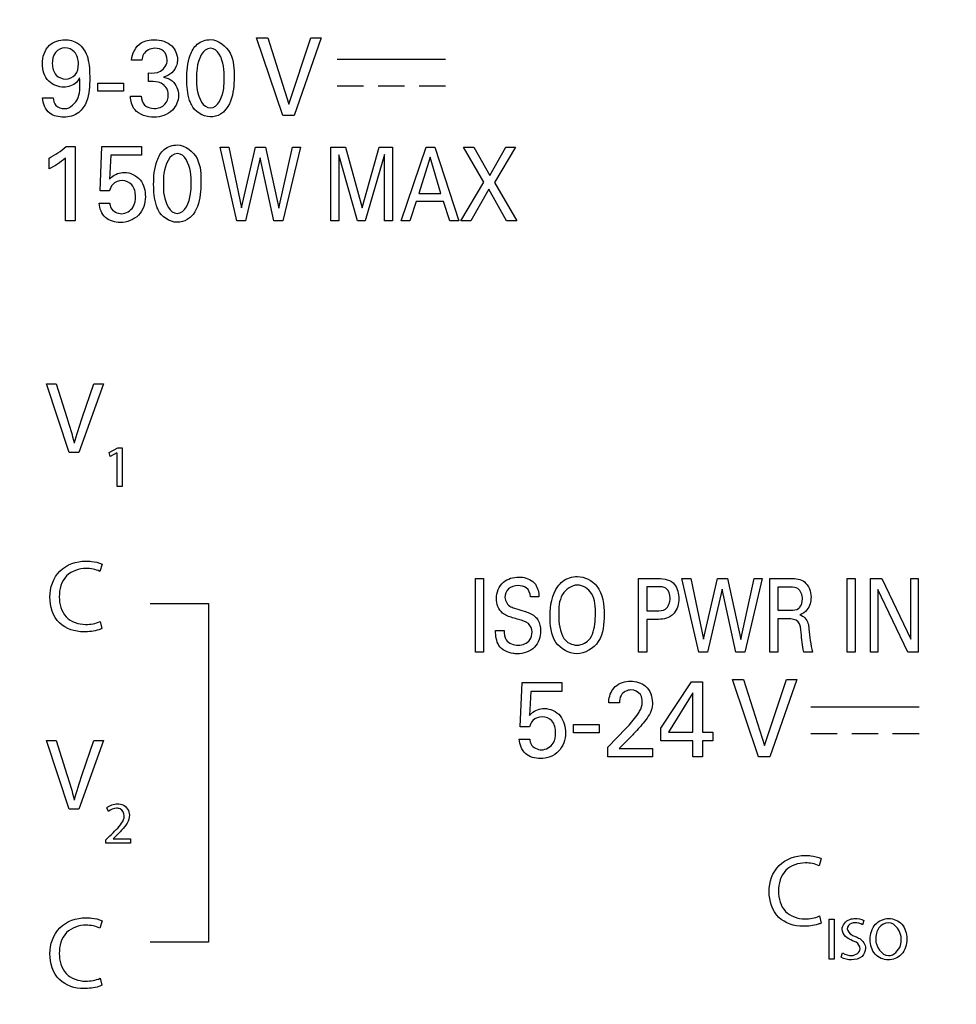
# Model space of a CAD drawing. Header units: inches. Extents: x 0 to 34, y 0 to 22.
# Tile 24 of 121: x 17.154 to 17.919, y 5.246 to 6.051. Entities that reach past the tile are written whole.
import ezdxf

# ---------------------------------------------------------------- set-up
doc = ezdxf.new("R2010")
doc.units = ezdxf.units.IN
doc.header["$LTSCALE"] = 1.87
doc.header["$MEASUREMENT"] = 0
doc.layers.get('0').update_dxf_attribs({"linetype": 'CONTINUOUS'})
doc.layers.add('DIMENSIONS', color=7, linetype='CONTINUOUS')
doc.styles.get("Standard").update_dxf_attribs({"font": 'txt', "width": 0.8})
doc.dimstyles.new('DIMSTYLE_1', dxfattribs={"dimtxt": 0.125, "dimasz": 0.18, "dimexe": 0.125, "dimexo": 0.0625, "dimgap": 0.0625, "dimtad": 0, "dimtih": 1, "dimtoh": 1, "dimdec": 3, "dimzin": 4, "dimdsep": 46, "dimtxsty": 'STANDARD', "dimblk": '_FILLED', "dimblk1": '_FILLED', "dimblk2": '_FILLED', "dimcen": 0.09, "dimadec": 0, "dimazin": 0, "dimtp": 0.001, "dimtm": 0.001, "dimtfac": 1, "dimtdec": 3, "dimtofl": 0, "dimtmove": 0, "dimatfit": 3, "dimldrblk": '_FILLED', "dimfxl": 1, "dimtolj": 1, "dimtzin": 4, "dimarcsym": 0})

# ---------------------------------------------------------------- blocks, each defined once
blk = doc.blocks.new('_FILLED')
at = {"color": 0, "linetype": 'BYBLOCK'}
blk.add_solid([(0, 0), (-1, 0.1736), (-1, -0.1736)], dxfattribs=at)
blk = doc.blocks.new('*D27')
at = {"color": 2, "linetype": 'CONTINUOUS'}
for p, q in [((18.19426, 5.86055), (18.19426, 3.80205)), ((19.08859, 4.76455), (19.08859, 3.80205)), ((18.19426, 3.92705), (17.83426, 3.92705)), ((19.08859, 3.92705), (19.52609, 3.92705))]:
    blk.add_line(p, q, dxfattribs=at)
at = {"color": 2, "linetype": 'CONTINUOUS', "xscale": 0.18, "yscale": 0.18, "zscale": 0.18}
blk.add_blockref('_FILLED', (18.19426, 3.92705), dxfattribs=at)
at = {"color": 2, "linetype": 'CONTINUOUS', "xscale": 0.18, "yscale": 0.18, "zscale": 0.18, "rotation": 180}
blk.add_blockref('_FILLED', (19.08859, 3.92705), dxfattribs=at)
at = {"color": 2, "linetype": 'CONTINUOUS', "insert": (19.58859, 3.98955), "char_height": 0.125, "width": 0.7, "attachment_point": 1, "line_spacing_factor": 0.9}
blk.add_mtext('.894\\P[22.72]', dxfattribs=at)
blk = doc.blocks.new('*D31')
at = {"layer": 'DIMENSIONS', "color": 2, "linetype": 'CONTINUOUS'}
for p, q in [((18.19426, 5.86055), (18.19426, 3.05205)), ((18.06537, 5.131), (18.06537, 3.05205)), ((18.06537, 3.17705), (17.70537, 3.17705)), ((18.19426, 3.17705), (18.60428, 3.17705))]:
    blk.add_line(p, q, dxfattribs=at)
at = {"layer": 'DIMENSIONS', "color": 2, "linetype": 'CONTINUOUS', "xscale": 0.18, "yscale": 0.18, "zscale": 0.18}
blk.add_blockref('_FILLED', (18.06537, 3.17705), dxfattribs=at)
at = {"layer": 'DIMENSIONS', "color": 2, "linetype": 'CONTINUOUS', "xscale": 0.18, "yscale": 0.18, "zscale": 0.18, "rotation": 180}
blk.add_blockref('_FILLED', (18.19426, 3.17705), dxfattribs=at)
at = {"layer": 'DIMENSIONS', "color": 2, "linetype": 'CONTINUOUS', "insert": (18.66678, 3.23955), "char_height": 0.125, "width": 1.125, "attachment_point": 1, "line_spacing_factor": 0.9}
blk.add_mtext('.129{\\Ftxt.shx;\\W1.000000;\\H0.125000; }[3.27]', dxfattribs=at)
blk = doc.blocks.new('*D32')
at = {"layer": 'DIMENSIONS', "color": 2, "linetype": 'CONTINUOUS'}
for p, q in [((16.86059, 6.19455), (16.86059, 2.30205)), ((16.96223, 5.15541), (16.96223, 2.30205)), ((16.86059, 2.42705), (16.49532, 2.42705)), ((16.96223, 2.42705), (17.32223, 2.42705))]:
    blk.add_line(p, q, dxfattribs=at)
at = {"layer": 'DIMENSIONS', "color": 2, "linetype": 'CONTINUOUS', "xscale": 0.18, "yscale": 0.18, "zscale": 0.18}
blk.add_blockref('_FILLED', (16.86059, 2.42705), dxfattribs=at)
at = {"layer": 'DIMENSIONS', "color": 2, "linetype": 'CONTINUOUS', "xscale": 0.18, "yscale": 0.18, "zscale": 0.18, "rotation": 180}
blk.add_blockref('_FILLED', (16.96223, 2.42705), dxfattribs=at)
at = {"layer": 'DIMENSIONS', "color": 2, "linetype": 'CONTINUOUS', "insert": (16.23282, 2.48955), "char_height": 0.125, "width": 0.6, "attachment_point": 3, "line_spacing_factor": 0.9}
blk.add_mtext('.102\\P[2.58]', dxfattribs=at)

msp = doc.modelspace()

# ---------------------------------------------------------------- linework, layer by layer
at = {"color": 40, "linetype": 'CONTINUOUS'}
for p, q in [((17.34752, 6.03597), (17.35676, 6.03597)), ((17.36892, 5.97261), (17.34752, 6.03597)), ((17.35676, 6.03597), (17.37383, 5.98184)), ((17.37383, 5.98184), (17.39183, 6.03597)), ((17.40024, 6.03597), (17.37808, 5.97261)), ((17.39183, 6.03597), (17.40024, 6.03597)), ((17.25376, 6.01789), (17.24535, 6.01789)), ((17.41335, 6.01851), (17.50192, 6.01851)), ((17.25901, 6.00026), (17.25901, 6.00736)), ((17.21777, 5.99903), (17.23867, 5.99903)), ((17.21777, 5.99236), (17.21777, 5.99903)), ((17.23867, 5.99903), (17.23867, 5.99236)), ((17.23867, 5.99236), (17.21777, 5.99236)), ((17.41335, 5.99684), (17.43497, 5.99684)), ((17.44682, 5.99684), (17.46842, 5.99684)), ((17.4803, 5.99684), (17.50192, 5.99684)), ((17.17251, 5.9871), (17.18126, 5.9871)), ((17.24444, 5.98824), (17.25327, 5.98824)), ((17.37808, 5.97261), (17.36892, 5.97261)), ((17.19184, 5.94718), (17.19925, 5.94718)), ((17.19925, 5.94718), (17.19925, 5.88646)), ((17.21959, 5.91104), (17.2211, 5.94718)), ((17.2211, 5.94718), (17.2535, 5.94718)), ((17.2535, 5.94718), (17.2535, 5.94007)), ((17.31759, 5.9466), (17.32473, 5.9466)), ((17.33127, 5.88646), (17.31759, 5.9466)), ((17.32473, 5.9466), (17.33515, 5.89712)), ((17.33515, 5.89712), (17.34663, 5.9466)), ((17.34663, 5.9466), (17.3549, 5.9466)), ((17.3549, 5.9466), (17.36579, 5.89671)), ((17.36579, 5.89671), (17.37674, 5.9466)), ((17.38327, 5.9466), (17.36899, 5.88646)), ((17.37674, 5.9466), (17.38327, 5.9466)), ((17.40826, 5.9466), (17.42007, 5.9466)), ((17.40826, 5.88646), (17.40826, 5.9466)), ((17.42007, 5.9466), (17.43369, 5.89704)), ((17.43369, 5.89704), (17.44765, 5.9466)), ((17.44765, 5.9466), (17.45866, 5.9466)), ((17.45866, 5.9466), (17.45866, 5.88646)), ((17.46579, 5.88646), (17.48608, 5.9466)), ((17.48608, 5.9466), (17.49322, 5.9466)), ((17.49322, 5.9466), (17.51272, 5.88646)), ((17.51659, 5.9466), (17.52513, 5.9466)), ((17.53327, 5.91795), (17.51659, 5.9466)), ((17.52513, 5.9466), (17.53815, 5.92345)), ((17.53815, 5.92345), (17.55116, 5.9466)), ((17.55925, 5.9466), (17.54209, 5.91779)), ((17.55116, 5.9466), (17.55925, 5.9466)), ((17.17784, 5.92884), (17.17784, 5.93762)), ((17.19126, 5.88646), (17.19126, 5.93762)), ((17.22826, 5.94007), (17.22717, 5.92042)), ((17.2535, 5.94007), (17.22826, 5.94007)), ((17.35044, 5.93786), (17.33849, 5.88646)), ((17.36159, 5.88646), (17.35044, 5.93786)), ((17.42996, 5.88646), (17.41474, 5.94028)), ((17.41474, 5.94028), (17.41474, 5.88646)), ((17.45212, 5.9406), (17.43629, 5.88646)), ((17.45212, 5.88646), (17.45212, 5.9406)), ((17.48935, 5.93835), (17.48001, 5.90886)), ((17.49824, 5.90886), (17.48935, 5.93835)), ((17.51458, 5.88646), (17.53327, 5.91795)), ((17.54209, 5.91779), (17.56011, 5.88646)), ((17.22717, 5.91104), (17.21959, 5.91104)), ((17.53735, 5.91228), (17.52266, 5.88646)), ((17.5517, 5.88646), (17.53735, 5.91228)), ((17.47786, 5.90212), (17.47267, 5.88646)), ((17.50023, 5.90212), (17.47786, 5.90212)), ((17.48001, 5.90886), (17.49824, 5.90886)), ((17.50544, 5.88646), (17.50023, 5.90212)), ((17.21885, 5.90086), (17.22751, 5.90086)), ((17.19925, 5.88646), (17.19126, 5.88646)), ((17.33849, 5.88646), (17.33127, 5.88646)), ((17.36899, 5.88646), (17.36159, 5.88646)), ((17.41474, 5.88646), (17.40826, 5.88646)), ((17.43629, 5.88646), (17.42996, 5.88646)), ((17.45866, 5.88646), (17.45212, 5.88646)), ((17.47267, 5.88646), (17.46579, 5.88646)), ((17.51272, 5.88646), (17.50544, 5.88646)), ((17.52266, 5.88646), (17.51458, 5.88646)), ((17.56011, 5.88646), (17.5517, 5.88646)), ((17.17584, 5.75312), (17.18367, 5.75312)), ((17.19416, 5.69698), (17.17584, 5.75312)), ((17.18367, 5.75312), (17.19241, 5.72546)), ((17.22224, 5.75312), (17.20216, 5.69698)), ((17.205, 5.72538), (17.21449, 5.75312)), ((17.21449, 5.75312), (17.22224, 5.75312)), ((17.22705, 5.69709), (17.23394, 5.70078)), ((17.23394, 5.70078), (17.23759, 5.70078)), ((17.23759, 5.70078), (17.23759, 5.66923)), ((17.20216, 5.69698), (17.19416, 5.69698)), ((17.22788, 5.69383), (17.22705, 5.69709)), ((17.23337, 5.69679), (17.22788, 5.69383)), ((17.23347, 5.66923), (17.23347, 5.69679)), ((17.23759, 5.66923), (17.23347, 5.66923)), ((17.22115, 5.6057), (17.2194, 5.59978)), ((17.52642, 5.59394), (17.53309, 5.59394)), ((17.52642, 5.53381), (17.52642, 5.59394)), ((17.53309, 5.59394), (17.53309, 5.53381)), ((17.65982, 5.59394), (17.67597, 5.59394)), ((17.65982, 5.53381), (17.65982, 5.59394)), ((17.69522, 5.59394), (17.70235, 5.59394)), ((17.7089, 5.53381), (17.69522, 5.59394)), ((17.70235, 5.59394), (17.71277, 5.54447)), ((17.71277, 5.54447), (17.72426, 5.59394)), ((17.72426, 5.59394), (17.73253, 5.59394)), ((17.73253, 5.59394), (17.74341, 5.54405)), ((17.74341, 5.54405), (17.75435, 5.59394)), ((17.7609, 5.59394), (17.74661, 5.53381)), ((17.75435, 5.59394), (17.7609, 5.59394)), ((17.76709, 5.59394), (17.7843, 5.59394)), ((17.76709, 5.53381), (17.76709, 5.59394)), ((17.83021, 5.59394), (17.8369, 5.59394)), ((17.83021, 5.53381), (17.83021, 5.59394)), ((17.8369, 5.59394), (17.8369, 5.53381)), ((17.84922, 5.59394), (17.85849, 5.59394)), ((17.84922, 5.53381), (17.84922, 5.59394)), ((17.85849, 5.59394), (17.8822, 5.54421)), ((17.8822, 5.59394), (17.88835, 5.59394)), ((17.8822, 5.54421), (17.8822, 5.59394)), ((17.88835, 5.59394), (17.88835, 5.53381)), ((17.67584, 5.5872), (17.66649, 5.5872)), ((17.66649, 5.5872), (17.66649, 5.56753)), ((17.72805, 5.58519), (17.7161, 5.53381)), ((17.7392, 5.53381), (17.72805, 5.58519)), ((17.78411, 5.58694), (17.77356, 5.58694)), ((17.77356, 5.58694), (17.77356, 5.56804)), ((17.8798, 5.53381), (17.85529, 5.58486)), ((17.85529, 5.58486), (17.85529, 5.53381)), ((17.26046, 5.57337), (17.3082, 5.57337)), ((17.3082, 5.57337), (17.3082, 5.29652)), ((17.57833, 5.57895), (17.57138, 5.57895)), ((17.66649, 5.56753), (17.67444, 5.56753)), ((17.77356, 5.56804), (17.78411, 5.56804)), ((17.21956, 5.55873), (17.22107, 5.55298)), ((17.6743, 5.56053), (17.66649, 5.56053)), ((17.66649, 5.56053), (17.66649, 5.53381)), ((17.7821, 5.56096), (17.7737, 5.56096)), ((17.7737, 5.56096), (17.7737, 5.53381)), ((17.54282, 5.55137), (17.54976, 5.55137)), ((17.53309, 5.53381), (17.52642, 5.53381)), ((17.66649, 5.53381), (17.65982, 5.53381)), ((17.7161, 5.53381), (17.7089, 5.53381)), ((17.74661, 5.53381), (17.7392, 5.53381)), ((17.7737, 5.53381), (17.76709, 5.53381)), ((17.802, 5.53381), (17.79485, 5.53381)), ((17.8369, 5.53381), (17.83021, 5.53381)), ((17.85529, 5.53381), (17.84922, 5.53381)), ((17.88835, 5.53381), (17.8798, 5.53381)), ((17.56299, 5.47264), (17.56449, 5.50879)), ((17.56449, 5.50879), (17.5969, 5.50879)), ((17.5969, 5.50879), (17.5969, 5.50168)), ((17.67799, 5.47166), (17.70298, 5.50957)), ((17.70298, 5.50957), (17.71198, 5.50957)), ((17.71198, 5.50957), (17.71198, 5.46834)), ((17.73641, 5.51142), (17.74566, 5.51142)), ((17.75781, 5.44806), (17.73641, 5.51142)), ((17.74566, 5.51142), (17.76274, 5.45729)), ((17.76274, 5.45729), (17.78072, 5.51142)), ((17.78913, 5.51142), (17.76698, 5.44806)), ((17.78072, 5.51142), (17.78913, 5.51142)), ((17.57165, 5.50168), (17.57057, 5.48203)), ((17.5969, 5.50168), (17.57165, 5.50168)), ((17.70422, 5.50036), (17.68433, 5.46834)), ((17.70422, 5.46834), (17.70422, 5.50036)), ((17.64415, 5.4922), (17.63542, 5.4922)), ((17.80051, 5.48893), (17.88908, 5.48893)), ((17.57057, 5.47264), (17.56299, 5.47264)), ((17.60666, 5.47448), (17.62756, 5.47448)), ((17.60666, 5.46781), (17.60666, 5.47448)), ((17.62756, 5.46781), (17.60666, 5.46781)), ((17.62756, 5.47448), (17.62756, 5.46781)), ((17.63458, 5.45605), (17.64966, 5.47166)), ((17.67799, 5.46123), (17.67799, 5.47166)), ((17.68433, 5.46834), (17.70422, 5.46834)), ((17.71198, 5.46834), (17.72039, 5.46834)), ((17.72039, 5.46834), (17.72039, 5.46123)), ((17.80051, 5.46726), (17.82213, 5.46726)), ((17.83398, 5.46726), (17.85558, 5.46726)), ((17.86746, 5.46726), (17.88908, 5.46726)), ((17.17584, 5.46145), (17.18367, 5.46145)), ((17.19416, 5.40531), (17.17584, 5.46145)), ((17.18367, 5.46145), (17.19241, 5.43379)), ((17.22224, 5.46145), (17.20216, 5.40531)), ((17.205, 5.43371), (17.21449, 5.46145)), ((17.21449, 5.46145), (17.22224, 5.46145)), ((17.56224, 5.46247), (17.57091, 5.46247)), ((17.6539, 5.4651), (17.64383, 5.45501)), ((17.70398, 5.46123), (17.67799, 5.46123)), ((17.70398, 5.44806), (17.70398, 5.46123)), ((17.72039, 5.46123), (17.71198, 5.46123)), ((17.71198, 5.46123), (17.71198, 5.44806)), ((17.63458, 5.44806), (17.63458, 5.45605)), ((17.64383, 5.45501), (17.67122, 5.45501)), ((17.67122, 5.45501), (17.67122, 5.44806)), ((17.67122, 5.44806), (17.63458, 5.44806)), ((17.71198, 5.44806), (17.70398, 5.44806)), ((17.76698, 5.44806), (17.75781, 5.44806)), ((17.20216, 5.40531), (17.19416, 5.40531)), ((17.22633, 5.40343), (17.22498, 5.40644)), ((17.22419, 5.38018), (17.22754, 5.38343)), ((17.22419, 5.37756), (17.22419, 5.38018)), ((17.23268, 5.38353), (17.23016, 5.3812)), ((17.23016, 5.3811), (17.24433, 5.3811)), ((17.24433, 5.3811), (17.24433, 5.37756)), ((17.24433, 5.37756), (17.22419, 5.37756)), ((17.80911, 5.36496), (17.80736, 5.35905)), ((17.22115, 5.31403), (17.2194, 5.30812)), ((17.80754, 5.31799), (17.80903, 5.31224)), ((17.81548, 5.31537), (17.81972, 5.31537)), ((17.81548, 5.28266), (17.81548, 5.31537)), ((17.81972, 5.31537), (17.81972, 5.28266)), ((17.84394, 5.3143), (17.84277, 5.31086)), ((17.3082, 5.29652), (17.26046, 5.29652)), ((17.81972, 5.28266), (17.81548, 5.28266)), ((17.82545, 5.28426), (17.82652, 5.2878)), ((17.21956, 5.26706), (17.22107, 5.26131))]:
    msp.add_line(p, q, dxfattribs=at)
for points, knots in [([(17.17235, 6.0149), (17.17235, 6.02028), (17.17573, 6.03122), (17.18636, 6.03447), (17.19084, 6.03447)], [0, 0, 0, 0, 0.545236, 1, 1, 1, 1]), ([(17.19084, 6.03447), (17.19442, 6.03447), (17.20324, 6.0324), (17.20814, 6.02426), (17.20942, 6.01957)], [0, 0, 0, 0, 0.423863, 1, 1, 1, 1]), ([(17.24535, 6.01789), (17.24552, 6.02321), (17.25068, 6.03299), (17.26027, 6.03447), (17.26401, 6.03447)], [0, 0, 0, 0, 0.587672, 1, 1, 1, 1]), ([(17.26401, 6.03447), (17.26901, 6.03447), (17.279, 6.03179), (17.28282, 6.02217), (17.28282, 6.01808)], [0, 0, 0, 0, 0.549711, 1, 1, 1, 1]), ([(17.29043, 6.00228), (17.29043, 6.00885), (17.29118, 6.01914), (17.29817, 6.032), (17.30596, 6.03457), (17.30976, 6.03457)], [0, 0, 0, 0, 0.471938, 0.727489, 1, 1, 1, 1]), ([(17.30976, 6.03457), (17.3163, 6.03457), (17.3292, 6.02412), (17.32907, 6.01034), (17.32907, 6.00367)], [0, 0, 0, 0, 0.495246, 1, 1, 1, 1]), ([(17.19084, 6.0279), (17.18797, 6.0279), (17.18163, 6.02461), (17.18051, 6.01802), (17.18051, 6.01482)], [0, 0, 0, 0, 0.472361, 1, 1, 1, 1]), ([(17.20192, 6.01474), (17.20192, 6.01822), (17.20019, 6.0251), (17.19362, 6.0279), (17.19084, 6.0279)], [0, 0, 0, 0, 0.555774, 1, 1, 1, 1]), ([(17.26425, 6.02746), (17.2608, 6.02746), (17.25504, 6.02468), (17.25392, 6.0195), (17.25376, 6.01789)], [0, 0, 0, 0, 0.680576, 1, 1, 1, 1]), ([(17.27441, 6.01789), (17.27441, 6.02053), (17.27256, 6.02634), (17.26678, 6.02746), (17.26425, 6.02746)], [0, 0, 0, 0, 0.511219, 1, 1, 1, 1]), ([(17.30984, 6.02754), (17.30326, 6.02754), (17.29826, 6.01425), (17.29842, 6.00555), (17.29842, 6.00272)], [0, 0, 0, 0, 0.699601, 1, 1, 1, 1]), ([(17.321, 6.00289), (17.321, 6.00622), (17.32129, 6.01486), (17.31588, 6.02754), (17.30984, 6.02754)], [0, 0, 0, 0, 0.355923, 1, 1, 1, 1]), ([(17.18993, 5.9957), (17.18554, 5.9957), (17.17542, 5.99938), (17.17235, 6.00979), (17.17235, 6.0149)], [0, 0, 0, 0, 0.461554, 1, 1, 1, 1]), ([(17.18051, 6.01482), (17.18051, 6.01159), (17.18208, 6.00489), (17.18859, 6.00237), (17.19142, 6.00237)], [0, 0, 0, 0, 0.533182, 1, 1, 1, 1]), ([(17.19142, 6.00237), (17.19423, 6.00237), (17.20055, 6.00512), (17.20192, 6.01162), (17.20192, 6.01474)], [0, 0, 0, 0, 0.473825, 1, 1, 1, 1]), ([(17.20942, 6.01957), (17.20968, 6.0186), (17.2109, 6.01325), (17.21107, 6.00771), (17.21107, 6.00324)], [0, 0, 0, 0, 0.183946, 1, 1, 1, 1]), ([(17.25901, 6.00736), (17.26231, 6.00707), (17.2698, 6.00706), (17.27441, 6.01432), (17.27441, 6.01789)], [0, 0, 0, 0, 0.482245, 1, 1, 1, 1]), ([(17.28282, 6.01808), (17.28282, 6.01671), (17.28212, 6.01033), (17.2762, 6.00492), (17.27134, 6.00377)], [0, 0, 0, 0, 0.214409, 1, 1, 1, 1]), ([(17.21107, 6.00324), (17.21107, 5.99672), (17.21069, 5.98628), (17.20258, 5.97335), (17.1941, 5.97122), (17.18983, 5.97122)], [0, 0, 0, 0, 0.451831, 0.704111, 1, 1, 1, 1]), ([(17.20283, 6.00332), (17.20214, 6.00196), (17.19918, 5.99759), (17.19358, 5.9957), (17.18993, 5.9957)], [0, 0, 0, 0, 0.293467, 1, 1, 1, 1]), ([(17.19051, 5.97815), (17.19527, 5.97815), (17.20448, 5.98756), (17.20307, 5.99793), (17.20283, 6.00332)], [0, 0, 0, 0, 0.468773, 1, 1, 1, 1]), ([(17.27534, 5.98911), (17.27534, 5.99054), (17.27475, 5.99538), (17.27026, 5.99907), (17.26701, 5.99982)], [0, 0, 0, 0, 0.3008, 1, 1, 1, 1]), ([(17.27134, 6.00377), (17.27387, 6.00339), (17.28077, 6.00097), (17.28366, 5.99333), (17.28366, 5.98902)], [0, 0, 0, 0, 0.373288, 1, 1, 1, 1]), ([(17.29418, 5.98148), (17.29365, 5.9826), (17.29098, 5.98917), (17.29043, 5.99643), (17.29043, 6.00228)], [0, 0, 0, 0, 0.174161, 1, 1, 1, 1]), ([(17.29842, 6.00272), (17.29842, 5.99956), (17.29823, 5.99106), (17.30363, 5.97868), (17.30966, 5.97868)], [0, 0, 0, 0, 0.343679, 1, 1, 1, 1]), ([(17.30966, 5.97868), (17.31608, 5.97868), (17.3211, 5.99156), (17.321, 6.00009), (17.321, 6.00289)], [0, 0, 0, 0, 0.696566, 1, 1, 1, 1]), ([(17.32907, 6.00367), (17.32907, 6.00045), (17.32876, 5.99087), (17.32571, 5.9806), (17.32109, 5.97604)], [0, 0, 0, 0, 0.331865, 1, 1, 1, 1]), ([(17.18983, 5.97122), (17.18586, 5.97122), (17.17641, 5.97287), (17.17264, 5.98244), (17.17251, 5.9871)], [0, 0, 0, 0, 0.460191, 1, 1, 1, 1]), ([(17.18126, 5.9871), (17.18126, 5.98483), (17.18258, 5.97949), (17.18801, 5.97815), (17.19051, 5.97815)], [0, 0, 0, 0, 0.476203, 1, 1, 1, 1]), ([(17.25327, 5.98824), (17.25323, 5.98571), (17.25501, 5.9798), (17.26102, 5.97832), (17.26383, 5.97832)], [0, 0, 0, 0, 0.473148, 1, 1, 1, 1]), ([(17.28366, 5.98902), (17.28366, 5.98465), (17.27959, 5.97446), (17.26904, 5.97112), (17.26367, 5.97112)], [0, 0, 0, 0, 0.449175, 1, 1, 1, 1]), ([(17.26383, 5.97832), (17.26697, 5.97832), (17.27335, 5.98028), (17.27534, 5.98648), (17.27534, 5.98911)], [0, 0, 0, 0, 0.544369, 1, 1, 1, 1]), ([(17.32109, 5.97604), (17.32014, 5.97511), (17.31679, 5.9725), (17.31246, 5.97139), (17.30958, 5.97139)], [0, 0, 0, 0, 0.315681, 1, 1, 1, 1]), ([(17.26335, 5.91612), (17.26335, 5.9227), (17.26409, 5.93299), (17.27108, 5.94585), (17.27888, 5.94842), (17.28267, 5.94842)], [0, 0, 0, 0, 0.471938, 0.727489, 1, 1, 1, 1]), ([(17.28267, 5.94842), (17.28921, 5.94842), (17.30211, 5.93797), (17.30199, 5.92418), (17.30199, 5.91752)], [0, 0, 0, 0, 0.495232, 1, 1, 1, 1]), ([(17.28275, 5.94139), (17.27618, 5.94139), (17.27117, 5.9281), (17.27134, 5.91939), (17.27134, 5.91657)], [0, 0, 0, 0, 0.699601, 1, 1, 1, 1]), ([(17.29392, 5.91673), (17.29392, 5.92007), (17.29421, 5.92871), (17.28879, 5.94139), (17.28275, 5.94139)], [0, 0, 0, 0, 0.355903, 1, 1, 1, 1]), ([(17.22717, 5.92042), (17.22772, 5.92099), (17.23087, 5.92422), (17.23561, 5.92604), (17.23934, 5.92604)], [0, 0, 0, 0, 0.174354, 1, 1, 1, 1]), ([(17.23934, 5.92604), (17.24411, 5.92604), (17.25436, 5.92131), (17.25658, 5.91088), (17.25658, 5.90603)], [0, 0, 0, 0, 0.495727, 1, 1, 1, 1]), ([(17.24849, 5.90621), (17.24849, 5.90956), (17.24721, 5.91653), (17.24048, 5.91928), (17.23759, 5.91928)], [0, 0, 0, 0, 0.537595, 1, 1, 1, 1]), ([(17.30199, 5.91752), (17.30199, 5.91429), (17.30167, 5.90472), (17.29862, 5.89444), (17.294, 5.88989)], [0, 0, 0, 0, 0.331853, 1, 1, 1, 1]), ([(17.26709, 5.89533), (17.26656, 5.89644), (17.2639, 5.90302), (17.26335, 5.91028), (17.26335, 5.91612)], [0, 0, 0, 0, 0.174161, 1, 1, 1, 1]), ([(17.27134, 5.91657), (17.27134, 5.91341), (17.27114, 5.90491), (17.27655, 5.89252), (17.28258, 5.89252)], [0, 0, 0, 0, 0.343672, 1, 1, 1, 1]), ([(17.28258, 5.89252), (17.28899, 5.89252), (17.29402, 5.90541), (17.29392, 5.91394), (17.29392, 5.91673)], [0, 0, 0, 0, 0.696571, 1, 1, 1, 1]), ([(17.25658, 5.90603), (17.25658, 5.90071), (17.25293, 5.88916), (17.24139, 5.88506), (17.236, 5.88506)], [0, 0, 0, 0, 0.496832, 1, 1, 1, 1]), ([(17.23709, 5.89226), (17.24074, 5.89226), (17.24766, 5.89641), (17.24849, 5.90332), (17.24849, 5.90621)], [0, 0, 0, 0, 0.558337, 1, 1, 1, 1]), ([(17.236, 5.88506), (17.23181, 5.88506), (17.22259, 5.88748), (17.21902, 5.89657), (17.21885, 5.90086)], [0, 0, 0, 0, 0.493742, 1, 1, 1, 1]), ([(17.22751, 5.90086), (17.22755, 5.89951), (17.22847, 5.89476), (17.23382, 5.89226), (17.23709, 5.89226)], [0, 0, 0, 0, 0.292761, 1, 1, 1, 1]), ([(17.294, 5.88989), (17.29306, 5.88896), (17.28971, 5.88635), (17.28538, 5.88524), (17.2825, 5.88524)], [0, 0, 0, 0, 0.315642, 1, 1, 1, 1]), ([(17.17851, 5.57872), (17.17851, 5.58633), (17.18383, 5.60276), (17.20025, 5.60819), (17.20782, 5.60819)], [0, 0, 0, 0, 0.501383, 1, 1, 1, 1]), ([(17.20782, 5.60819), (17.20941, 5.60819), (17.21393, 5.60795), (17.21854, 5.60707), (17.22115, 5.6057)], [0, 0, 0, 0, 0.350225, 1, 1, 1, 1]), ([(17.20808, 5.60212), (17.20241, 5.60212), (17.18956, 5.59803), (17.18617, 5.58501), (17.18617, 5.57896)], [0, 0, 0, 0, 0.483857, 1, 1, 1, 1]), ([(17.5937, 5.58744), (17.59483, 5.58898), (17.59909, 5.59352), (17.60554, 5.59552), (17.60978, 5.59552)], [0, 0, 0, 0, 0.310643, 1, 1, 1, 1]), ([(17.60978, 5.59552), (17.61569, 5.59552), (17.63022, 5.58797), (17.63155, 5.57243), (17.63155, 5.56445)], [0, 0, 0, 0, 0.42574, 1, 1, 1, 1]), ([(17.54348, 5.57754), (17.54348, 5.58239), (17.54741, 5.59249), (17.55743, 5.5951), (17.56185, 5.5951)], [0, 0, 0, 0, 0.523237, 1, 1, 1, 1]), ([(17.56124, 5.58811), (17.55848, 5.58811), (17.55257, 5.58673), (17.55056, 5.58091), (17.55056, 5.57835)], [0, 0, 0, 0, 0.518648, 1, 1, 1, 1]), ([(17.57138, 5.57895), (17.57127, 5.58166), (17.56914, 5.5873), (17.56356, 5.58811), (17.56124, 5.58811)], [0, 0, 0, 0, 0.538995, 1, 1, 1, 1]), ([(17.56185, 5.5951), (17.56283, 5.5951), (17.56778, 5.59484), (17.57301, 5.59243), (17.5754, 5.58919)], [0, 0, 0, 0, 0.19516, 1, 1, 1, 1]), ([(17.60985, 5.58852), (17.60503, 5.58852), (17.59447, 5.581), (17.5945, 5.56968), (17.5945, 5.56395)], [0, 0, 0, 0, 0.456815, 1, 1, 1, 1]), ([(17.62447, 5.56455), (17.62447, 5.57035), (17.62463, 5.58151), (17.6143, 5.58852), (17.60985, 5.58852)], [0, 0, 0, 0, 0.565912, 1, 1, 1, 1]), ([(17.68559, 5.57778), (17.68559, 5.58078), (17.68367, 5.58702), (17.67793, 5.5872), (17.67584, 5.5872)], [0, 0, 0, 0, 0.588068, 1, 1, 1, 1]), ([(17.79371, 5.5772), (17.79371, 5.58031), (17.79171, 5.58648), (17.78609, 5.58694), (17.78411, 5.58694)], [0, 0, 0, 0, 0.611673, 1, 1, 1, 1]), ([(17.20624, 5.55032), (17.19921, 5.55032), (17.18333, 5.55515), (17.17851, 5.5712), (17.17851, 5.57872)], [0, 0, 0, 0, 0.483443, 1, 1, 1, 1]), ([(17.18617, 5.57896), (17.18617, 5.57317), (17.18939, 5.56044), (17.20205, 5.55639), (17.20774, 5.55639)], [0, 0, 0, 0, 0.504917, 1, 1, 1, 1]), ([(17.55056, 5.57835), (17.55056, 5.57537), (17.55373, 5.57088), (17.55794, 5.56984), (17.55925, 5.56946)], [0, 0, 0, 0, 0.687185, 1, 1, 1, 1]), ([(17.67444, 5.56753), (17.67689, 5.56753), (17.68329, 5.56777), (17.68559, 5.57457), (17.68559, 5.57778)], [0, 0, 0, 0, 0.433066, 1, 1, 1, 1]), ([(17.79045, 5.56937), (17.79077, 5.5696), (17.79293, 5.57154), (17.79371, 5.57473), (17.79371, 5.5772)], [0, 0, 0, 0, 0.139676, 1, 1, 1, 1]), ([(17.56158, 5.56037), (17.55998, 5.56086), (17.55551, 5.56225), (17.55082, 5.56374), (17.54849, 5.56571)], [0, 0, 0, 0, 0.354348, 1, 1, 1, 1]), ([(17.55925, 5.56946), (17.56154, 5.56872), (17.56683, 5.56705), (17.57233, 5.56517), (17.57479, 5.56312)], [0, 0, 0, 0, 0.429307, 1, 1, 1, 1]), ([(17.60925, 5.53239), (17.60277, 5.53239), (17.58824, 5.54083), (17.58748, 5.55605), (17.58748, 5.56346)], [0, 0, 0, 0, 0.466535, 1, 1, 1, 1]), ([(17.63155, 5.56445), (17.63155, 5.55694), (17.63075, 5.54148), (17.616, 5.53239), (17.60925, 5.53239)], [0, 0, 0, 0, 0.526676, 1, 1, 1, 1]), ([(17.62013, 5.54496), (17.62309, 5.54947), (17.62424, 5.55656), (17.62447, 5.56323), (17.62447, 5.56455)], [0, 0, 0, 0, 0.804078, 1, 1, 1, 1]), ([(17.68886, 5.56571), (17.68823, 5.56493), (17.68453, 5.56104), (17.67857, 5.56053), (17.6743, 5.56053)], [0, 0, 0, 0, 0.190987, 1, 1, 1, 1]), ([(17.79165, 5.56429), (17.79465, 5.56331), (17.79849, 5.55908), (17.79885, 5.55432), (17.79899, 5.55272)], [0, 0, 0, 0, 0.662462, 1, 1, 1, 1]), ([(17.57266, 5.55021), (17.57266, 5.5527), (17.57015, 5.55852), (17.56436, 5.55951), (17.56158, 5.56037)], [0, 0, 0, 0, 0.460929, 1, 1, 1, 1]), ([(17.57479, 5.56312), (17.57583, 5.56227), (17.57876, 5.55883), (17.5796, 5.55419), (17.5796, 5.55113)], [0, 0, 0, 0, 0.305899, 1, 1, 1, 1]), ([(17.79266, 5.54971), (17.79237, 5.55278), (17.79199, 5.55994), (17.78489, 5.56096), (17.7821, 5.56096)], [0, 0, 0, 0, 0.526174, 1, 1, 1, 1]), ([(17.22107, 5.55298), (17.22027, 5.55258), (17.21552, 5.55083), (17.2104, 5.55032), (17.20624, 5.55032)], [0, 0, 0, 0, 0.176479, 1, 1, 1, 1]), ([(17.54976, 5.55137), (17.54985, 5.54881), (17.55036, 5.54194), (17.55776, 5.53947), (17.56137, 5.53947)], [0, 0, 0, 0, 0.415494, 1, 1, 1, 1]), ([(17.5796, 5.55113), (17.5796, 5.54639), (17.57641, 5.5357), (17.56562, 5.53239), (17.56057, 5.53239)], [0, 0, 0, 0, 0.48466, 1, 1, 1, 1]), ([(17.56137, 5.53947), (17.56481, 5.53947), (17.57129, 5.54187), (17.57266, 5.54795), (17.57266, 5.55021)], [0, 0, 0, 0, 0.603836, 1, 1, 1, 1]), ([(17.56057, 5.53239), (17.55945, 5.53239), (17.55395, 5.53266), (17.54798, 5.53544), (17.54563, 5.53921)], [0, 0, 0, 0, 0.201074, 1, 1, 1, 1]), ([(17.65324, 5.50993), (17.65752, 5.50993), (17.66761, 5.50744), (17.67106, 5.49714), (17.67106, 5.4922)], [0, 0, 0, 0, 0.464321, 1, 1, 1, 1]), ([(17.63542, 5.4922), (17.63544, 5.4931), (17.63563, 5.49792), (17.63783, 5.50288), (17.64075, 5.50554)], [0, 0, 0, 0, 0.186131, 1, 1, 1, 1]), ([(17.65356, 5.50282), (17.65046, 5.50282), (17.6446, 5.49987), (17.64415, 5.49429), (17.64415, 5.4922)], [0, 0, 0, 0, 0.596748, 1, 1, 1, 1]), ([(17.66281, 5.4929), (17.66281, 5.49499), (17.66199, 5.50033), (17.65644, 5.50282), (17.65356, 5.50282)], [0, 0, 0, 0, 0.420981, 1, 1, 1, 1]), ([(17.65857, 5.48211), (17.6593, 5.48317), (17.66145, 5.4864), (17.66281, 5.49029), (17.66281, 5.4929)], [0, 0, 0, 0, 0.330193, 1, 1, 1, 1]), ([(17.67106, 5.4922), (17.67106, 5.49126), (17.67095, 5.48563), (17.66734, 5.48073), (17.66456, 5.47702)], [0, 0, 0, 0, 0.169045, 1, 1, 1, 1]), ([(17.57057, 5.48203), (17.57111, 5.4826), (17.57426, 5.48583), (17.579, 5.48764), (17.58274, 5.48764)], [0, 0, 0, 0, 0.174354, 1, 1, 1, 1]), ([(17.58274, 5.48764), (17.58751, 5.48764), (17.59775, 5.48291), (17.59998, 5.47249), (17.59998, 5.46763)], [0, 0, 0, 0, 0.495721, 1, 1, 1, 1]), ([(17.59189, 5.46781), (17.59189, 5.47117), (17.59061, 5.47814), (17.58387, 5.48089), (17.58099, 5.48089)], [0, 0, 0, 0, 0.537613, 1, 1, 1, 1]), ([(17.66456, 5.47702), (17.66196, 5.47361), (17.65822, 5.46979), (17.65462, 5.46585), (17.6539, 5.4651)], [0, 0, 0, 0, 0.804077, 1, 1, 1, 1]), ([(17.59998, 5.46763), (17.59998, 5.46231), (17.59633, 5.45077), (17.58479, 5.44667), (17.5794, 5.44667)], [0, 0, 0, 0, 0.496826, 1, 1, 1, 1]), ([(17.58049, 5.45387), (17.58414, 5.45387), (17.59106, 5.45802), (17.59189, 5.46492), (17.59189, 5.46781)], [0, 0, 0, 0, 0.558335, 1, 1, 1, 1]), ([(17.5794, 5.44667), (17.57521, 5.44667), (17.56599, 5.44909), (17.56242, 5.45817), (17.56224, 5.46247)], [0, 0, 0, 0, 0.493728, 1, 1, 1, 1]), ([(17.57091, 5.46247), (17.57094, 5.46112), (17.57187, 5.45636), (17.57722, 5.45387), (17.58049, 5.45387)], [0, 0, 0, 0, 0.292769, 1, 1, 1, 1]), ([(17.23928, 5.39994), (17.23928, 5.40212), (17.23736, 5.40583), (17.23402, 5.4061), (17.23302, 5.4061)], [0, 0, 0, 0, 0.684465, 1, 1, 1, 1]), ([(17.2339, 5.40964), (17.23538, 5.40964), (17.24031, 5.40909), (17.24356, 5.40377), (17.24356, 5.40047)], [0, 0, 0, 0, 0.310008, 1, 1, 1, 1]), ([(17.22754, 5.38343), (17.22931, 5.38512), (17.23404, 5.38971), (17.23923, 5.39557), (17.23928, 5.39994)], [0, 0, 0, 0, 0.358855, 1, 1, 1, 1]), ([(17.24356, 5.40047), (17.24356, 5.39582), (17.23897, 5.38961), (17.23422, 5.38501), (17.23268, 5.38353)], [0, 0, 0, 0, 0.685792, 1, 1, 1, 1]), ([(17.76647, 5.33798), (17.76647, 5.34559), (17.7718, 5.36203), (17.78822, 5.36746), (17.79579, 5.36746)], [0, 0, 0, 0, 0.501265, 1, 1, 1, 1]), ([(17.79579, 5.36746), (17.79738, 5.36746), (17.80189, 5.36721), (17.8065, 5.36633), (17.80911, 5.36496)], [0, 0, 0, 0, 0.350413, 1, 1, 1, 1]), ([(17.79603, 5.36138), (17.79037, 5.36138), (17.77752, 5.35729), (17.77413, 5.34427), (17.77413, 5.33823)], [0, 0, 0, 0, 0.483857, 1, 1, 1, 1]), ([(17.7942, 5.30958), (17.78717, 5.30958), (17.77129, 5.31441), (17.76647, 5.33047), (17.76647, 5.33798)], [0, 0, 0, 0, 0.483443, 1, 1, 1, 1]), ([(17.77413, 5.33823), (17.77413, 5.33243), (17.77736, 5.31969), (17.79002, 5.31566), (17.79571, 5.31566)], [0, 0, 0, 0, 0.504775, 1, 1, 1, 1]), ([(17.17851, 5.28705), (17.17851, 5.29466), (17.18383, 5.3111), (17.20025, 5.31653), (17.20782, 5.31653)], [0, 0, 0, 0, 0.501383, 1, 1, 1, 1]), ([(17.20782, 5.31653), (17.20941, 5.31653), (17.21393, 5.31628), (17.21854, 5.3154), (17.22115, 5.31403)], [0, 0, 0, 0, 0.350225, 1, 1, 1, 1]), ([(17.82613, 5.30702), (17.82613, 5.31046), (17.83032, 5.31546), (17.83525, 5.3159), (17.83671, 5.3159)], [0, 0, 0, 0, 0.701565, 1, 1, 1, 1]), ([(17.84912, 5.29872), (17.84912, 5.30312), (17.85151, 5.31221), (17.86036, 5.3159), (17.86431, 5.3159)], [0, 0, 0, 0, 0.527257, 1, 1, 1, 1]), ([(17.86431, 5.3159), (17.8682, 5.3159), (17.87682, 5.31235), (17.87901, 5.30354), (17.87901, 5.29935)], [0, 0, 0, 0, 0.481302, 1, 1, 1, 1]), ([(17.20808, 5.31045), (17.20241, 5.31045), (17.18956, 5.30636), (17.18617, 5.29334), (17.18617, 5.2873)], [0, 0, 0, 0, 0.483857, 1, 1, 1, 1]), ([(17.80903, 5.31224), (17.80823, 5.31184), (17.80348, 5.31009), (17.79836, 5.30958), (17.7942, 5.30958)], [0, 0, 0, 0, 0.176114, 1, 1, 1, 1]), ([(17.83656, 5.3124), (17.8356, 5.3124), (17.83276, 5.31219), (17.8304, 5.30935), (17.8304, 5.30751)], [0, 0, 0, 0, 0.341881, 1, 1, 1, 1]), ([(17.8304, 5.30751), (17.8304, 5.30545), (17.83305, 5.3026), (17.83591, 5.30158), (17.8369, 5.3012)], [0, 0, 0, 0, 0.658439, 1, 1, 1, 1]), ([(17.86411, 5.31246), (17.86115, 5.31246), (17.8547, 5.30884), (17.85362, 5.30211), (17.85362, 5.29883)], [0, 0, 0, 0, 0.473782, 1, 1, 1, 1]), ([(17.84093, 5.29124), (17.84093, 5.2933), (17.83861, 5.29632), (17.83574, 5.29738), (17.83477, 5.29775)], [0, 0, 0, 0, 0.66509, 1, 1, 1, 1]), ([(17.8369, 5.3012), (17.83815, 5.30071), (17.84223, 5.29911), (17.84524, 5.29464), (17.84524, 5.29158)], [0, 0, 0, 0, 0.304891, 1, 1, 1, 1]), ([(17.86382, 5.28213), (17.85997, 5.28213), (17.85139, 5.28569), (17.84912, 5.29449), (17.84912, 5.29872)], [0, 0, 0, 0, 0.476361, 1, 1, 1, 1]), ([(17.87901, 5.29935), (17.87901, 5.29482), (17.87666, 5.28555), (17.86769, 5.28213), (17.86382, 5.28213)], [0, 0, 0, 0, 0.53974, 1, 1, 1, 1]), ([(17.86407, 5.28557), (17.86835, 5.28557), (17.87414, 5.2914), (17.87454, 5.2974), (17.87454, 5.29916)], [0, 0, 0, 0, 0.707686, 1, 1, 1, 1]), ([(17.84524, 5.29158), (17.84524, 5.28919), (17.84284, 5.28344), (17.83682, 5.28217), (17.83379, 5.28217)], [0, 0, 0, 0, 0.441952, 1, 1, 1, 1]), ([(17.20624, 5.25865), (17.19921, 5.25865), (17.18333, 5.26348), (17.17851, 5.27954), (17.17851, 5.28705)], [0, 0, 0, 0, 0.483443, 1, 1, 1, 1]), ([(17.18617, 5.2873), (17.18617, 5.2815), (17.18939, 5.26877), (17.20205, 5.26473), (17.20774, 5.26473)], [0, 0, 0, 0, 0.504917, 1, 1, 1, 1]), ([(17.22107, 5.26131), (17.22027, 5.26091), (17.21552, 5.25916), (17.2104, 5.25865), (17.20624, 5.25865)], [0, 0, 0, 0, 0.176479, 1, 1, 1, 1])]:
    msp.add_open_spline(points, degree=3, knots=knots, dxfattribs=at)
for points in [[(17.26701, 5.99982), (17.26439, 6.00035), (17.26168, 6.00033), (17.25901, 6.00026)], [(17.24784, 5.97744), (17.24542, 5.98033), (17.24456, 5.98447), (17.24444, 5.98824)], [(17.26367, 5.97112), (17.25799, 5.97112), (17.25145, 5.97305), (17.24784, 5.97744)], [(17.30958, 5.97139), (17.30344, 5.97139), (17.29677, 5.97592), (17.29418, 5.98148)], [(17.17784, 5.93762), (17.18279, 5.94035), (17.18761, 5.94343), (17.19184, 5.94718)], [(17.19126, 5.93762), (17.18725, 5.93408), (17.18263, 5.93121), (17.17784, 5.92884)], [(17.23759, 5.91928), (17.2348, 5.91928), (17.23176, 5.91815), (17.22985, 5.91612)], [(17.22985, 5.91612), (17.22853, 5.91473), (17.22772, 5.91287), (17.22717, 5.91104)], [(17.2825, 5.88524), (17.27636, 5.88524), (17.26968, 5.88976), (17.26709, 5.89533)], [(17.19241, 5.72546), (17.19462, 5.71853), (17.1968, 5.71157), (17.1984, 5.70448)], [(17.19858, 5.70448), (17.2003, 5.71156), (17.20263, 5.71849), (17.205, 5.72538)], [(17.2194, 5.59978), (17.21593, 5.60146), (17.21193, 5.60212), (17.20808, 5.60212)], [(17.5754, 5.58919), (17.57749, 5.58632), (17.57814, 5.58249), (17.57833, 5.57895)], [(17.58748, 5.56346), (17.58748, 5.57172), (17.58876, 5.58082), (17.5937, 5.58744)], [(17.67597, 5.59394), (17.68064, 5.59394), (17.68634, 5.59285), (17.68913, 5.58911)], [(17.68913, 5.58911), (17.69163, 5.58591), (17.69265, 5.58151), (17.69265, 5.57744)], [(17.7843, 5.59394), (17.78811, 5.59394), (17.79241, 5.59349), (17.79538, 5.5911)], [(17.79538, 5.5911), (17.79889, 5.58836), (17.80073, 5.58332), (17.80073, 5.57887)], [(17.54849, 5.56571), (17.54522, 5.56847), (17.54348, 5.57326), (17.54348, 5.57754)], [(17.69265, 5.57744), (17.69265, 5.57333), (17.69143, 5.56892), (17.68886, 5.56571)], [(17.80073, 5.57887), (17.80073, 5.57514), (17.79966, 5.57111), (17.79732, 5.56821)], [(17.5945, 5.56395), (17.5945, 5.55746), (17.59525, 5.55041), (17.59877, 5.54496)], [(17.78411, 5.56804), (17.78627, 5.56804), (17.78871, 5.56809), (17.79045, 5.56937)], [(17.79732, 5.56821), (17.79589, 5.56641), (17.79383, 5.56503), (17.79165, 5.56429)], [(17.20774, 5.55639), (17.21175, 5.55639), (17.21595, 5.55696), (17.21956, 5.55873)], [(17.54563, 5.53921), (17.54343, 5.54275), (17.54282, 5.54721), (17.54282, 5.55137)], [(17.79485, 5.53381), (17.79347, 5.53898), (17.79319, 5.54438), (17.79266, 5.54971)], [(17.79899, 5.55272), (17.79959, 5.54636), (17.80027, 5.53995), (17.802, 5.53381)], [(17.59877, 5.54496), (17.60094, 5.5416), (17.60544, 5.53947), (17.60944, 5.53947)], [(17.60944, 5.53947), (17.61345, 5.53947), (17.61789, 5.54164), (17.62013, 5.54496)], [(17.64075, 5.50554), (17.64402, 5.5085), (17.64883, 5.50993), (17.65324, 5.50993)], [(17.57324, 5.47773), (17.57192, 5.47634), (17.57112, 5.47447), (17.57057, 5.47264)], [(17.58099, 5.48089), (17.5782, 5.48089), (17.57516, 5.47975), (17.57324, 5.47773)], [(17.64966, 5.47166), (17.65285, 5.47495), (17.65594, 5.47836), (17.65857, 5.48211)], [(17.19241, 5.43379), (17.19462, 5.42686), (17.1968, 5.41991), (17.1984, 5.41281)], [(17.19858, 5.41281), (17.2003, 5.4199), (17.20263, 5.42682), (17.205, 5.43371)], [(17.22498, 5.40644), (17.22739, 5.40848), (17.23074, 5.40964), (17.2339, 5.40964)], [(17.23302, 5.4061), (17.23062, 5.4061), (17.22817, 5.40497), (17.22633, 5.40343)], [(17.80736, 5.35905), (17.80389, 5.36072), (17.79989, 5.36138), (17.79603, 5.36138)], [(17.79571, 5.31566), (17.79973, 5.31566), (17.80392, 5.31623), (17.80754, 5.31799)], [(17.83671, 5.3159), (17.83918, 5.3159), (17.84179, 5.31551), (17.84394, 5.3143)], [(17.2194, 5.30812), (17.21593, 5.30979), (17.21193, 5.31045), (17.20808, 5.31045)], [(17.83477, 5.29775), (17.83079, 5.29916), (17.82613, 5.3028), (17.82613, 5.30702)], [(17.84277, 5.31086), (17.8409, 5.31189), (17.8387, 5.3124), (17.83656, 5.3124)], [(17.87454, 5.29916), (17.87454, 5.3048), (17.86974, 5.31246), (17.86411, 5.31246)], [(17.85362, 5.29883), (17.85362, 5.2932), (17.85844, 5.28557), (17.86407, 5.28557)], [(17.83409, 5.28567), (17.83703, 5.28567), (17.84093, 5.2883), (17.84093, 5.29124)], [(17.83379, 5.28217), (17.83093, 5.28217), (17.82784, 5.28267), (17.82545, 5.28426)], [(17.82652, 5.2878), (17.82875, 5.28642), (17.83147, 5.28567), (17.83409, 5.28567)], [(17.20774, 5.26473), (17.21175, 5.26473), (17.21595, 5.2653), (17.21956, 5.26706)]]:
    msp.add_open_spline(points, degree=3, dxfattribs=at)

# ---------------------------------------------------------------- dimensions: what is measured, and where the dimension line sits
at = {"color": 2, "linetype": 'CONTINUOUS'}
dim = msp.add_linear_dim(base=(18.19426, 3.92705), p1=(19.08859, 4.82705), p2=(18.19426, 5.92305), angle=180, dimstyle='DIMSTYLE_1', dxfattribs=at)
dim.commit()
dim.dimension.update_dxf_attribs({"geometry": '*D27', "text_midpoint": (19.93859, 3.8333), "dimtype": 160})
at = {"layer": 'DIMENSIONS', "color": 2, "linetype": 'CONTINUOUS'}
dim = msp.add_linear_dim(base=(16.96223, 2.42705), p1=(16.86059, 6.25705), p2=(16.96223, 5.21791), dimstyle='DIMSTYLE_1', dxfattribs=at)
dim.commit()
dim.dimension.update_dxf_attribs({"geometry": '*D32', "text_midpoint": (16.13282, 2.3333), "dimtype": 160})
dim = msp.add_linear_dim(base=(18.06537, 3.17705), p1=(18.19426, 5.92305), p2=(18.06537, 5.1935), angle=180, dimstyle='DIMSTYLE_1', dxfattribs=at)
dim.commit()
dim.dimension.update_dxf_attribs({"geometry": '*D31', "text_midpoint": (19.22928, 3.17705), "dimtype": 160})

doc.saveas('drawing.dxf')
